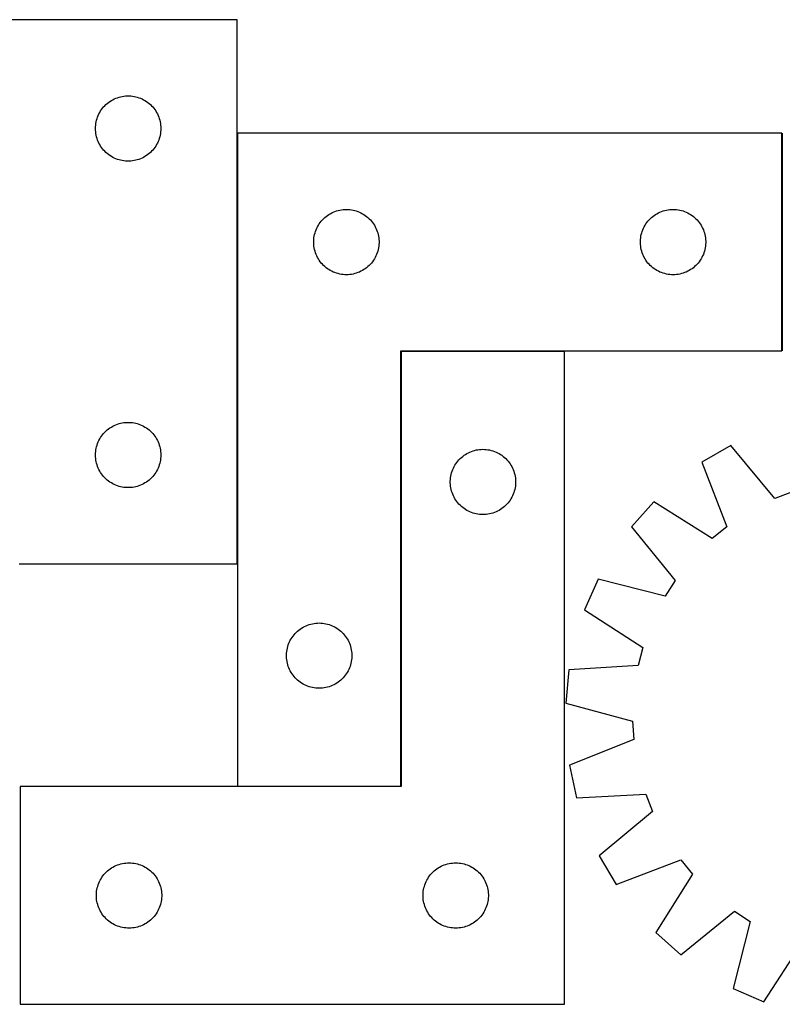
# Model space of a CAD drawing. Header units: millimetres. Extents: x 7 to 1493, y 7 to 467.
# Tile 2 of 5: x 343 to 693, y 14 to 467. Entities that reach past the tile are written whole.
import ezdxf

# ---------------------------------------------------------------- set-up
doc = ezdxf.new("R2010")
doc.units = ezdxf.units.MM
doc.layers.add('COMMON', color=5, linetype='CONTINUOUS', true_color=0x0000ff)
doc.layers.add('CUT', color=7, linetype='CONTINUOUS', true_color=0x000000)

msp = doc.modelspace()

# ---------------------------------------------------------------- linework, layer by layer
at = {"layer": 'COMMON'}
for p, q in [((442.862391, 216.564033), (442.862391, 414.386099)), ((693.062391, 414.386099), (693.062391, 314.386099)), ((518.062391, 314.186098), (518.062391, 114.386099)), ((593.162392, 314.286099), (518.162392, 314.286099)), ((517.962391, 114.286099), (442.962391, 114.286099))]:
    msp.add_line(p, q, dxfattribs=at)
at = {"layer": 'CUT'}
for p, q in [((442.76239, 466.564033), (142.76239, 466.564033)), ((442.76239, 216.564033), (442.76239, 466.564033)), ((385.040498, 429.423752), (385.712739, 429.804214)), ((385.712739, 429.804214), (386.403674, 430.149566)), ((386.403674, 430.149566), (387.111472, 430.458892)), ((387.111472, 430.458892), (387.834254, 430.731371)), ((387.834254, 430.731371), (388.570106, 430.966281)), ((388.570106, 430.966281), (389.317074, 431.162998)), ((389.317074, 431.162998), (390.073179, 431.321002)), ((390.073179, 431.321002), (390.836415, 431.439873)), ((390.836415, 431.439873), (391.604758, 431.519295)), ((391.604758, 431.519295), (392.376171, 431.55906)), ((392.376171, 431.55906), (393.148609, 431.55906)), ((393.148609, 431.55906), (393.920022, 431.519295)), ((393.920022, 431.519295), (394.688365, 431.439873)), ((394.688365, 431.439873), (395.451601, 431.321002)), ((395.451601, 431.321002), (396.207706, 431.162998)), ((396.207706, 431.162998), (396.954675, 430.966281)), ((396.954675, 430.966281), (397.690526, 430.731371)), ((397.690526, 430.731371), (398.413308, 430.458892)), ((398.413308, 430.458892), (399.121106, 430.149566)), ((399.121106, 430.149566), (399.812041, 429.804214)), ((399.812041, 429.804214), (400.484282, 429.423752)), ((380.105757, 424.614475), (380.536965, 425.255349)), ((380.536965, 425.255349), (381.000593, 425.873175)), ((381.000593, 425.873175), (381.495411, 426.466314)), ((381.495411, 426.466314), (382.020107, 427.033195)), ((382.020107, 427.033195), (382.57329, 427.572313)), ((382.57329, 427.572313), (383.153492, 428.082239)), ((383.153492, 428.082239), (383.759176, 428.561621)), ((383.759176, 428.561621), (384.388734, 429.009188)), ((384.388734, 429.009188), (385.040498, 429.423752)), ((400.484282, 429.423752), (401.136046, 429.009188)), ((401.136046, 429.009188), (401.765604, 428.561621)), ((401.765604, 428.561621), (402.371288, 428.082239)), ((402.371288, 428.082239), (402.95149, 427.572313)), ((402.95149, 427.572313), (403.504673, 427.033195)), ((403.504673, 427.033195), (404.029369, 426.466314)), ((404.029369, 426.466314), (404.524187, 425.873175)), ((404.524187, 425.873175), (404.987815, 425.255349)), ((404.987815, 425.255349), (405.419023, 424.614475)), ((378.256974, 420.384099), (378.472859, 421.125755)), ((378.472859, 421.125755), (378.726638, 421.855314)), ((378.726638, 421.855314), (379.017637, 422.570841)), ((379.017637, 422.570841), (379.345084, 423.270439)), ((379.345084, 423.270439), (379.708111, 423.952254)), ((379.708111, 423.952254), (380.105757, 424.614475)), ((405.419023, 424.614475), (405.816669, 423.952254)), ((405.816669, 423.952254), (406.179696, 423.270439)), ((406.179696, 423.270439), (406.507144, 422.570841)), ((406.507144, 422.570841), (406.798142, 421.855314)), ((406.798142, 421.855314), (407.051921, 421.125755)), ((407.051921, 421.125755), (407.267806, 420.384099)), ((377.76239, 416.564033), (377.782279, 417.336214)), ((377.782279, 415.791851), (377.76239, 416.564033)), ((377.782279, 417.336214), (377.841892, 418.106347)), ((377.841892, 418.106347), (377.941072, 418.872391)), ((377.941072, 418.872391), (378.079555, 419.632314)), ((378.079555, 419.632314), (378.256974, 420.384099)), ((407.267806, 420.384099), (407.445225, 419.632314)), ((407.445225, 419.632314), (407.583709, 418.872391)), ((407.583709, 418.872391), (407.682888, 418.106347)), ((407.682888, 418.106347), (407.742501, 417.336214)), ((407.742501, 417.336214), (407.76239, 416.564033)), ((407.76239, 416.564033), (407.742501, 415.791851)), ((377.841892, 415.021718), (377.782279, 415.791851)), ((377.941072, 414.255674), (377.841892, 415.021718)), ((378.079555, 413.495752), (377.941072, 414.255674)), ((378.256974, 412.743966), (378.079555, 413.495752)), ((378.472859, 412.00231), (378.256974, 412.743966)), ((378.726638, 411.272751), (378.472859, 412.00231)), ((407.051921, 412.00231), (406.798142, 411.272751)), ((407.267806, 412.743966), (407.051921, 412.00231)), ((407.445225, 413.495752), (407.267806, 412.743966)), ((407.583709, 414.255674), (407.445225, 413.495752)), ((407.682888, 415.021718), (407.583709, 414.255674)), ((407.742501, 415.791851), (407.682888, 415.021718)), ((442.962391, 414.386099), (442.962391, 114.386099)), ((692.962391, 414.386099), (442.962391, 414.386099)), ((692.962391, 314.386099), (692.962391, 414.386099)), ((379.017637, 410.557224), (378.726638, 411.272751)), ((379.345084, 409.857626), (379.017637, 410.557224)), ((379.708111, 409.175811), (379.345084, 409.857626)), ((380.105757, 408.51359), (379.708111, 409.175811)), ((380.536965, 407.872716), (380.105757, 408.51359)), ((381.000593, 407.25489), (380.536965, 407.872716)), ((381.495411, 406.661751), (381.000593, 407.25489)), ((404.524187, 407.25489), (404.029369, 406.661751)), ((404.987815, 407.872716), (404.524187, 407.25489)), ((405.419023, 408.51359), (404.987815, 407.872716)), ((405.816669, 409.175811), (405.419023, 408.51359)), ((406.179696, 409.857626), (405.816669, 409.175811)), ((406.507144, 410.557224), (406.179696, 409.857626)), ((406.798142, 411.272751), (406.507144, 410.557224)), ((382.020107, 406.09487), (381.495411, 406.661751)), ((382.57329, 405.555752), (382.020107, 406.09487)), ((383.153492, 405.045826), (382.57329, 405.555752)), ((383.759176, 404.566444), (383.153492, 405.045826)), ((384.388734, 404.118877), (383.759176, 404.566444)), ((385.040498, 403.704313), (384.388734, 404.118877)), ((385.712739, 403.323851), (385.040498, 403.704313)), ((386.403674, 402.978499), (385.712739, 403.323851)), ((387.111472, 402.669173), (386.403674, 402.978499)), ((387.834254, 402.396694), (387.111472, 402.669173)), ((398.413308, 402.669173), (397.690526, 402.396694)), ((399.121106, 402.978499), (398.413308, 402.669173)), ((399.812041, 403.323851), (399.121106, 402.978499)), ((400.484282, 403.704313), (399.812041, 403.323851)), ((401.136046, 404.118877), (400.484282, 403.704313)), ((401.765604, 404.566444), (401.136046, 404.118877)), ((402.371288, 405.045826), (401.765604, 404.566444)), ((402.95149, 405.555752), (402.371288, 405.045826)), ((403.504673, 406.09487), (402.95149, 405.555752)), ((404.029369, 406.661751), (403.504673, 406.09487)), ((388.570106, 402.161784), (387.834254, 402.396694)), ((389.317074, 401.965067), (388.570106, 402.161784)), ((390.073179, 401.807063), (389.317074, 401.965067)), ((390.836415, 401.688192), (390.073179, 401.807063)), ((391.604758, 401.60877), (390.836415, 401.688192)), ((392.376171, 401.569005), (391.604758, 401.60877)), ((393.148609, 401.569005), (392.376171, 401.569005)), ((393.920022, 401.60877), (393.148609, 401.569005)), ((394.688365, 401.688192), (393.920022, 401.60877)), ((395.451601, 401.807063), (394.688365, 401.688192)), ((396.207706, 401.965067), (395.451601, 401.807063)), ((396.954675, 402.161784), (396.207706, 401.965067)), ((397.690526, 402.396694), (396.954675, 402.161784)), ((482.493229, 375.128382), (483.060109, 375.653078)), ((483.060109, 375.653078), (483.653249, 376.147896)), ((483.653249, 376.147896), (484.271075, 376.611524)), ((484.271075, 376.611524), (484.911948, 377.042733)), ((484.911948, 377.042733), (485.57417, 377.440378)), ((485.57417, 377.440378), (486.255984, 377.803405)), ((486.255984, 377.803405), (486.955582, 378.130853)), ((486.955582, 378.130853), (487.67111, 378.421851)), ((487.67111, 378.421851), (488.400669, 378.67563)), ((488.400669, 378.67563), (489.142324, 378.891515)), ((489.142324, 378.891515), (489.89411, 379.068934)), ((489.89411, 379.068934), (490.654032, 379.207418)), ((490.654032, 379.207418), (491.420076, 379.306597)), ((491.420076, 379.306597), (492.19021, 379.366211)), ((492.19021, 379.366211), (492.962391, 379.386099)), ((492.962391, 379.386099), (493.734572, 379.366211)), ((493.734572, 379.366211), (494.504706, 379.306597)), ((494.504706, 379.306597), (495.27075, 379.207418)), ((495.27075, 379.207418), (496.030672, 379.068934)), ((496.030672, 379.068934), (496.782458, 378.891515)), ((496.782458, 378.891515), (497.524114, 378.67563)), ((497.524114, 378.67563), (498.253672, 378.421851)), ((498.253672, 378.421851), (498.9692, 378.130853)), ((498.9692, 378.130853), (499.668798, 377.803405)), ((499.668798, 377.803405), (500.350612, 377.440378)), ((500.350612, 377.440378), (501.012834, 377.042733)), ((501.012834, 377.042733), (501.653708, 376.611524)), ((501.653708, 376.611524), (502.271533, 376.147896)), ((502.271533, 376.147896), (502.864673, 375.653078)), ((502.864673, 375.653078), (503.431553, 375.128382)), ((632.493229, 375.128382), (633.060109, 375.653078)), ((633.060109, 375.653078), (633.653249, 376.147896)), ((633.653249, 376.147896), (634.271075, 376.611524)), ((634.271075, 376.611524), (634.911948, 377.042733)), ((634.911948, 377.042733), (635.57417, 377.440378)), ((635.57417, 377.440378), (636.255984, 377.803405)), ((636.255984, 377.803405), (636.955582, 378.130853)), ((636.955582, 378.130853), (637.67111, 378.421851)), ((637.67111, 378.421851), (638.400669, 378.67563)), ((638.400669, 378.67563), (639.142324, 378.891515)), ((639.142324, 378.891515), (639.89411, 379.068934)), ((639.89411, 379.068934), (640.654032, 379.207418)), ((640.654032, 379.207418), (641.420076, 379.306597)), ((641.420076, 379.306597), (642.19021, 379.366211)), ((642.19021, 379.366211), (642.962391, 379.386099)), ((642.962391, 379.386099), (643.734572, 379.366211)), ((643.734572, 379.366211), (644.504706, 379.306597)), ((644.504706, 379.306597), (645.27075, 379.207418)), ((645.27075, 379.207418), (646.030672, 379.068934)), ((646.030672, 379.068934), (646.782458, 378.891515)), ((646.782458, 378.891515), (647.524114, 378.67563)), ((647.524114, 378.67563), (648.253672, 378.421851)), ((648.253672, 378.421851), (648.9692, 378.130853)), ((648.9692, 378.130853), (649.668798, 377.803405)), ((649.668798, 377.803405), (650.350612, 377.440378)), ((650.350612, 377.440378), (651.012834, 377.042733)), ((651.012834, 377.042733), (651.653708, 376.611524)), ((651.653708, 376.611524), (652.271533, 376.147896)), ((652.271533, 376.147896), (652.864673, 375.653078)), ((652.864673, 375.653078), (653.431553, 375.128382)), ((479.376857, 370.744815), (479.722209, 371.43575)), ((479.722209, 371.43575), (480.102672, 372.107991)), ((480.102672, 372.107991), (480.517236, 372.759755)), ((480.517236, 372.759755), (480.964802, 373.389313)), ((480.964802, 373.389313), (481.444184, 373.994997)), ((481.444184, 373.994997), (481.954111, 374.575199)), ((481.954111, 374.575199), (482.493229, 375.128382)), ((503.431553, 375.128382), (503.970672, 374.575199)), ((503.970672, 374.575199), (504.480598, 373.994997)), ((504.480598, 373.994997), (504.95998, 373.389313)), ((504.95998, 373.389313), (505.407546, 372.759755)), ((505.407546, 372.759755), (505.82211, 372.107991)), ((505.82211, 372.107991), (506.202573, 371.43575)), ((506.202573, 371.43575), (506.547925, 370.744815)), ((629.376857, 370.744815), (629.722209, 371.43575)), ((629.722209, 371.43575), (630.102672, 372.107991)), ((630.102672, 372.107991), (630.517236, 372.759755)), ((630.517236, 372.759755), (630.964802, 373.389313)), ((630.964802, 373.389313), (631.444184, 373.994997)), ((631.444184, 373.994997), (631.954111, 374.575199)), ((631.954111, 374.575199), (632.493229, 375.128382)), ((653.431553, 375.128382), (653.970672, 374.575199)), ((653.970672, 374.575199), (654.480598, 373.994997)), ((654.480598, 373.994997), (654.95998, 373.389313)), ((654.95998, 373.389313), (655.407546, 372.759755)), ((655.407546, 372.759755), (655.82211, 372.107991)), ((655.82211, 372.107991), (656.202573, 371.43575)), ((656.202573, 371.43575), (656.547925, 370.744815)), ((478.086551, 366.312075), (478.205422, 367.075311)), ((478.205422, 367.075311), (478.363425, 367.831415)), ((478.363425, 367.831415), (478.560143, 368.578384)), ((478.560143, 368.578384), (478.795053, 369.314235)), ((478.795053, 369.314235), (479.067532, 370.037018)), ((479.067532, 370.037018), (479.376857, 370.744815)), ((506.547925, 370.744815), (506.857251, 370.037018)), ((506.857251, 370.037018), (507.12973, 369.314235)), ((507.12973, 369.314235), (507.364639, 368.578384)), ((507.364639, 368.578384), (507.561357, 367.831415)), ((507.561357, 367.831415), (507.71936, 367.075311)), ((507.71936, 367.075311), (507.838231, 366.312075)), ((628.086551, 366.312075), (628.205422, 367.075311)), ((628.205422, 367.075311), (628.363425, 367.831415)), ((628.363425, 367.831415), (628.560143, 368.578384)), ((628.560143, 368.578384), (628.795053, 369.314235)), ((628.795053, 369.314235), (629.067532, 370.037018)), ((629.067532, 370.037018), (629.376857, 370.744815)), ((656.547925, 370.744815), (656.857251, 370.037018)), ((656.857251, 370.037018), (657.12973, 369.314235)), ((657.12973, 369.314235), (657.364639, 368.578384)), ((657.364639, 368.578384), (657.561357, 367.831415)), ((657.561357, 367.831415), (657.71936, 367.075311)), ((657.71936, 367.075311), (657.838231, 366.312075)), ((477.967364, 364.772318), (478.007128, 365.543731)), ((477.967364, 363.99988), (477.967364, 364.772318)), ((478.007128, 363.228467), (477.967364, 363.99988)), ((478.007128, 365.543731), (478.086551, 366.312075)), ((478.086551, 362.460124), (478.007128, 363.228467)), ((478.205422, 361.696888), (478.086551, 362.460124)), ((507.838231, 362.460124), (507.71936, 361.696888)), ((507.838231, 366.312075), (507.917654, 365.543731)), ((507.917654, 363.228467), (507.838231, 362.460124)), ((507.917654, 365.543731), (507.957418, 364.772318)), ((507.957418, 363.99988), (507.917654, 363.228467)), ((507.957418, 364.772318), (507.957418, 363.99988)), ((627.967364, 364.772318), (628.007128, 365.543731)), ((627.967364, 363.99988), (627.967364, 364.772318)), ((628.007128, 363.228467), (627.967364, 363.99988)), ((628.007128, 365.543731), (628.086551, 366.312075)), ((628.086551, 362.460124), (628.007128, 363.228467)), ((628.205422, 361.696888), (628.086551, 362.460124)), ((657.838231, 362.460124), (657.71936, 361.696888)), ((657.838231, 366.312075), (657.917654, 365.543731)), ((657.917654, 363.228467), (657.838231, 362.460124)), ((657.917654, 365.543731), (657.957418, 364.772318)), ((657.957418, 363.99988), (657.917654, 363.228467)), ((657.957418, 364.772318), (657.957418, 363.99988)), ((478.363425, 360.940783), (478.205422, 361.696888)), ((478.560143, 360.193815), (478.363425, 360.940783)), ((478.795053, 359.457963), (478.560143, 360.193815)), ((479.067532, 358.735181), (478.795053, 359.457963)), ((479.376857, 358.027383), (479.067532, 358.735181)), ((479.722209, 357.336448), (479.376857, 358.027383)), ((506.547925, 358.027383), (506.202573, 357.336448)), ((506.857251, 358.735181), (506.547925, 358.027383)), ((507.12973, 359.457963), (506.857251, 358.735181)), ((507.364639, 360.193815), (507.12973, 359.457963)), ((507.561357, 360.940783), (507.364639, 360.193815)), ((507.71936, 361.696888), (507.561357, 360.940783)), ((628.363425, 360.940783), (628.205422, 361.696888)), ((628.560143, 360.193815), (628.363425, 360.940783)), ((628.795053, 359.457963), (628.560143, 360.193815)), ((629.067532, 358.735181), (628.795053, 359.457963)), ((629.376857, 358.027383), (629.067532, 358.735181)), ((629.722209, 357.336448), (629.376857, 358.027383)), ((656.547925, 358.027383), (656.202573, 357.336448)), ((656.857251, 358.735181), (656.547925, 358.027383)), ((657.12973, 359.457963), (656.857251, 358.735181)), ((657.364639, 360.193815), (657.12973, 359.457963)), ((657.561357, 360.940783), (657.364639, 360.193815)), ((657.71936, 361.696888), (657.561357, 360.940783)), ((480.102672, 356.664207), (479.722209, 357.336448)), ((480.517236, 356.012443), (480.102672, 356.664207)), ((480.964802, 355.382885), (480.517236, 356.012443)), ((481.444184, 354.777201), (480.964802, 355.382885)), ((481.954111, 354.196999), (481.444184, 354.777201)), ((482.493229, 353.643816), (481.954111, 354.196999)), ((483.060109, 353.11912), (482.493229, 353.643816)), ((483.653249, 352.624302), (483.060109, 353.11912)), ((502.864673, 353.11912), (502.271533, 352.624302)), ((503.431553, 353.643816), (502.864673, 353.11912)), ((503.970672, 354.196999), (503.431553, 353.643816)), ((504.480598, 354.777201), (503.970672, 354.196999)), ((504.95998, 355.382885), (504.480598, 354.777201)), ((505.407546, 356.012443), (504.95998, 355.382885)), ((505.82211, 356.664207), (505.407546, 356.012443)), ((506.202573, 357.336448), (505.82211, 356.664207)), ((630.102672, 356.664207), (629.722209, 357.336448)), ((630.517236, 356.012443), (630.102672, 356.664207)), ((630.964802, 355.382885), (630.517236, 356.012443)), ((631.444184, 354.777201), (630.964802, 355.382885)), ((631.954111, 354.196999), (631.444184, 354.777201)), ((632.493229, 353.643816), (631.954111, 354.196999)), ((633.060109, 353.11912), (632.493229, 353.643816)), ((633.653249, 352.624302), (633.060109, 353.11912)), ((652.864673, 353.11912), (652.271533, 352.624302)), ((653.431553, 353.643816), (652.864673, 353.11912)), ((653.970672, 354.196999), (653.431553, 353.643816)), ((654.480598, 354.777201), (653.970672, 354.196999)), ((654.95998, 355.382885), (654.480598, 354.777201)), ((655.407546, 356.012443), (654.95998, 355.382885)), ((655.82211, 356.664207), (655.407546, 356.012443)), ((656.202573, 357.336448), (655.82211, 356.664207)), ((484.271075, 352.160674), (483.653249, 352.624302)), ((484.911948, 351.729466), (484.271075, 352.160674)), ((485.57417, 351.331821), (484.911948, 351.729466)), ((486.255984, 350.968793), (485.57417, 351.331821)), ((486.955582, 350.641346), (486.255984, 350.968793)), ((487.67111, 350.350347), (486.955582, 350.641346)), ((488.400669, 350.096568), (487.67111, 350.350347)), ((489.142324, 349.880683), (488.400669, 350.096568)), ((489.89411, 349.703264), (489.142324, 349.880683)), ((490.654032, 349.564781), (489.89411, 349.703264)), ((491.420076, 349.465601), (490.654032, 349.564781)), ((492.19021, 349.405988), (491.420076, 349.465601)), ((492.962391, 349.386099), (492.19021, 349.405988)), ((493.734572, 349.405988), (492.962391, 349.386099)), ((494.504706, 349.465601), (493.734572, 349.405988)), ((495.27075, 349.564781), (494.504706, 349.465601)), ((496.030672, 349.703264), (495.27075, 349.564781)), ((496.782458, 349.880683), (496.030672, 349.703264)), ((497.524114, 350.096568), (496.782458, 349.880683)), ((498.253672, 350.350347), (497.524114, 350.096568)), ((498.9692, 350.641346), (498.253672, 350.350347)), ((499.668798, 350.968793), (498.9692, 350.641346)), ((500.350612, 351.331821), (499.668798, 350.968793)), ((501.012834, 351.729466), (500.350612, 351.331821)), ((501.653708, 352.160674), (501.012834, 351.729466)), ((502.271533, 352.624302), (501.653708, 352.160674)), ((634.271075, 352.160674), (633.653249, 352.624302)), ((634.911948, 351.729466), (634.271075, 352.160674)), ((635.57417, 351.331821), (634.911948, 351.729466)), ((636.255984, 350.968793), (635.57417, 351.331821)), ((636.955582, 350.641346), (636.255984, 350.968793)), ((637.67111, 350.350347), (636.955582, 350.641346)), ((638.400669, 350.096568), (637.67111, 350.350347)), ((639.142324, 349.880683), (638.400669, 350.096568)), ((639.89411, 349.703264), (639.142324, 349.880683)), ((640.654032, 349.564781), (639.89411, 349.703264)), ((641.420076, 349.465601), (640.654032, 349.564781)), ((642.19021, 349.405988), (641.420076, 349.465601)), ((642.962391, 349.386099), (642.19021, 349.405988)), ((643.734572, 349.405988), (642.962391, 349.386099)), ((644.504706, 349.465601), (643.734572, 349.405988)), ((645.27075, 349.564781), (644.504706, 349.465601)), ((646.030672, 349.703264), (645.27075, 349.564781)), ((646.782458, 349.880683), (646.030672, 349.703264)), ((647.524114, 350.096568), (646.782458, 349.880683)), ((648.253672, 350.350347), (647.524114, 350.096568)), ((648.9692, 350.641346), (648.253672, 350.350347)), ((649.668798, 350.968793), (648.9692, 350.641346)), ((650.350612, 351.331821), (649.668798, 350.968793)), ((651.012834, 351.729466), (650.350612, 351.331821)), ((651.653708, 352.160674), (651.012834, 351.729466)), ((652.271533, 352.624302), (651.653708, 352.160674)), ((517.962391, 114.386099), (517.962391, 314.386099)), ((517.962391, 314.386099), (692.962391, 314.386099)), ((593.162392, 314.186098), (518.162392, 314.186098)), ((518.162392, 314.186098), (518.162392, 114.186098)), ((593.162392, 14.186098), (593.162392, 314.186098)), ((387.111472, 280.458892), (387.834254, 280.731371)), ((387.834254, 280.731371), (388.570106, 280.966281)), ((388.570106, 280.966281), (389.317074, 281.162998)), ((389.317074, 281.162998), (390.073179, 281.321002)), ((390.073179, 281.321002), (390.836415, 281.439873)), ((390.836415, 281.439873), (391.604758, 281.519295)), ((391.604758, 281.519295), (392.376171, 281.55906)), ((392.376171, 281.55906), (393.148609, 281.55906)), ((393.148609, 281.55906), (393.920022, 281.519295)), ((393.920022, 281.519295), (394.688365, 281.439873)), ((394.688365, 281.439873), (395.451601, 281.321002)), ((395.451601, 281.321002), (396.207706, 281.162998)), ((396.207706, 281.162998), (396.954675, 280.966281)), ((396.954675, 280.966281), (397.690526, 280.731371)), ((397.690526, 280.731371), (398.413308, 280.458892)), ((381.000593, 275.873175), (381.495411, 276.466314)), ((381.495411, 276.466314), (382.020107, 277.033195)), ((382.020107, 277.033195), (382.57329, 277.572313)), ((382.57329, 277.572313), (383.153492, 278.082239)), ((383.153492, 278.082239), (383.759176, 278.561621)), ((383.759176, 278.561621), (384.388734, 279.009188)), ((384.388734, 279.009188), (385.040498, 279.423752)), ((385.040498, 279.423752), (385.712739, 279.804214)), ((385.712739, 279.804214), (386.403674, 280.149566)), ((386.403674, 280.149566), (387.111472, 280.458892)), ((398.413308, 280.458892), (399.121106, 280.149566)), ((399.121106, 280.149566), (399.812041, 279.804214)), ((399.812041, 279.804214), (400.484282, 279.423752)), ((400.484282, 279.423752), (401.136046, 279.009188)), ((401.136046, 279.009188), (401.765604, 278.561621)), ((401.765604, 278.561621), (402.371288, 278.082239)), ((402.371288, 278.082239), (402.95149, 277.572313)), ((402.95149, 277.572313), (403.504673, 277.033195)), ((403.504673, 277.033195), (404.029369, 276.466314)), ((404.029369, 276.466314), (404.524187, 275.873175)), ((378.472859, 271.125755), (378.726638, 271.855314)), ((378.726638, 271.855314), (379.017637, 272.570841)), ((379.017637, 272.570841), (379.345084, 273.270439)), ((379.345084, 273.270439), (379.708111, 273.952254)), ((379.708111, 273.952254), (380.105757, 274.614475)), ((380.105757, 274.614475), (380.536965, 275.255349)), ((380.536965, 275.255349), (381.000593, 275.873175)), ((404.524187, 275.873175), (404.987815, 275.255349)), ((404.987815, 275.255349), (405.419023, 274.614475)), ((405.419023, 274.614475), (405.816669, 273.952254)), ((405.816669, 273.952254), (406.179696, 273.270439)), ((406.179696, 273.270439), (406.507144, 272.570841)), ((406.507144, 272.570841), (406.798142, 271.855314)), ((406.798142, 271.855314), (407.051921, 271.125755)), ((377.76239, 266.564033), (377.782279, 267.336214)), ((377.782279, 267.336214), (377.841892, 268.106347)), ((377.841892, 268.106347), (377.941072, 268.872391)), ((377.941072, 268.872391), (378.079555, 269.632314)), ((378.079555, 269.632314), (378.256974, 270.384099)), ((378.256974, 270.384099), (378.472859, 271.125755)), ((407.051921, 271.125755), (407.267806, 270.384099)), ((407.267806, 270.384099), (407.445225, 269.632314)), ((407.445225, 269.632314), (407.583709, 268.872391)), ((407.583709, 268.872391), (407.682888, 268.106347)), ((407.682888, 268.106347), (407.742501, 267.336214)), ((407.742501, 267.336214), (407.76239, 266.564033)), ((547.611949, 266.842732), (548.274171, 267.240377)), ((548.274171, 267.240377), (548.955985, 267.603404)), ((548.955985, 267.603404), (549.655583, 267.930852)), ((549.655583, 267.930852), (550.371111, 268.22185)), ((550.371111, 268.22185), (551.10067, 268.475629)), ((551.10067, 268.475629), (551.842325, 268.691514)), ((551.842325, 268.691514), (552.594111, 268.868933)), ((552.594111, 268.868933), (553.354033, 269.007417)), ((553.354033, 269.007417), (554.120077, 269.106596)), ((554.120077, 269.106596), (554.890211, 269.16621)), ((554.890211, 269.16621), (555.662392, 269.186098)), ((555.662392, 269.186098), (556.434573, 269.16621)), ((556.434573, 269.16621), (557.204707, 269.106596)), ((557.204707, 269.106596), (557.970751, 269.007417)), ((557.970751, 269.007417), (558.730673, 268.868933)), ((558.730673, 268.868933), (559.482459, 268.691514)), ((559.482459, 268.691514), (560.224115, 268.475629)), ((560.224115, 268.475629), (560.953673, 268.22185)), ((560.953673, 268.22185), (561.669201, 267.930852)), ((561.669201, 267.930852), (562.368799, 267.603404)), ((562.368799, 267.603404), (563.050613, 267.240377)), ((563.050613, 267.240377), (563.712835, 266.842732)), ((669.445808, 270.995792), (656.174932, 263.210268)), ((689.742114, 246.561498), (669.445808, 270.995792)), ((377.782279, 265.791851), (377.76239, 266.564033)), ((377.841892, 265.021718), (377.782279, 265.791851)), ((377.941072, 264.255674), (377.841892, 265.021718)), ((378.079555, 263.495752), (377.941072, 264.255674)), ((378.256974, 262.743966), (378.079555, 263.495752)), ((378.472859, 262.00231), (378.256974, 262.743966)), ((407.267806, 262.743966), (407.051921, 262.00231)), ((407.445225, 263.495752), (407.267806, 262.743966)), ((407.583709, 264.255674), (407.445225, 263.495752)), ((407.682888, 265.021718), (407.583709, 264.255674)), ((407.742501, 265.791851), (407.682888, 265.021718)), ((407.76239, 266.564033), (407.742501, 265.791851)), ((542.802673, 261.90799), (543.217237, 262.559754)), ((543.217237, 262.559754), (543.664803, 263.189312)), ((543.664803, 263.189312), (544.144185, 263.794996)), ((544.144185, 263.794996), (544.654112, 264.375198)), ((544.654112, 264.375198), (545.19323, 264.928381)), ((545.19323, 264.928381), (545.76011, 265.453077)), ((545.76011, 265.453077), (546.35325, 265.947895)), ((546.35325, 265.947895), (546.971076, 266.411523)), ((546.971076, 266.411523), (547.611949, 266.842732)), ((563.712835, 266.842732), (564.353709, 266.411523)), ((564.353709, 266.411523), (564.971534, 265.947895)), ((564.971534, 265.947895), (565.564674, 265.453077)), ((565.564674, 265.453077), (566.131554, 264.928381)), ((566.131554, 264.928381), (566.670673, 264.375198)), ((566.670673, 264.375198), (567.180599, 263.794996)), ((567.180599, 263.794996), (567.659981, 263.189312)), ((567.659981, 263.189312), (568.107547, 262.559754)), ((568.107547, 262.559754), (568.522111, 261.90799)), ((656.174932, 263.210268), (667.600914, 233.572088)), ((378.726638, 261.272751), (378.472859, 262.00231)), ((379.017637, 260.557224), (378.726638, 261.272751)), ((379.345084, 259.857626), (379.017637, 260.557224)), ((379.708111, 259.175811), (379.345084, 259.857626)), ((380.105757, 258.51359), (379.708111, 259.175811)), ((380.536965, 257.872716), (380.105757, 258.51359)), ((381.000593, 257.25489), (380.536965, 257.872716)), ((404.987815, 257.872716), (404.524187, 257.25489)), ((405.419023, 258.51359), (404.987815, 257.872716)), ((405.816669, 259.175811), (405.419023, 258.51359)), ((406.179696, 259.857626), (405.816669, 259.175811)), ((406.507144, 260.557224), (406.179696, 259.857626)), ((406.798142, 261.272751), (406.507144, 260.557224)), ((407.051921, 262.00231), (406.798142, 261.272751)), ((541.063426, 257.631414), (541.260144, 258.378383)), ((541.260144, 258.378383), (541.495054, 259.114234)), ((541.495054, 259.114234), (541.767533, 259.837017)), ((541.767533, 259.837017), (542.076858, 260.544814)), ((542.076858, 260.544814), (542.42221, 261.235749)), ((542.42221, 261.235749), (542.802673, 261.90799)), ((568.522111, 261.90799), (568.902574, 261.235749)), ((568.902574, 261.235749), (569.247926, 260.544814)), ((569.247926, 260.544814), (569.557252, 259.837017)), ((569.557252, 259.837017), (569.829731, 259.114234)), ((569.829731, 259.114234), (570.06464, 258.378383)), ((570.06464, 258.378383), (570.261358, 257.631414)), ((381.495411, 256.661751), (381.000593, 257.25489)), ((382.020107, 256.09487), (381.495411, 256.661751)), ((382.57329, 255.555752), (382.020107, 256.09487)), ((383.153492, 255.045826), (382.57329, 255.555752)), ((383.759176, 254.566444), (383.153492, 255.045826)), ((384.388734, 254.118877), (383.759176, 254.566444)), ((385.040498, 253.704313), (384.388734, 254.118877)), ((385.712739, 253.323851), (385.040498, 253.704313)), ((400.484282, 253.704313), (399.812041, 253.323851)), ((401.136046, 254.118877), (400.484282, 253.704313)), ((401.765604, 254.566444), (401.136046, 254.118877)), ((402.371288, 255.045826), (401.765604, 254.566444)), ((402.95149, 255.555752), (402.371288, 255.045826)), ((403.504673, 256.09487), (402.95149, 255.555752)), ((404.029369, 256.661751), (403.504673, 256.09487)), ((404.524187, 257.25489), (404.029369, 256.661751)), ((540.667365, 254.572317), (540.707129, 255.34373)), ((540.667365, 253.799879), (540.667365, 254.572317)), ((540.707129, 253.028466), (540.667365, 253.799879)), ((540.707129, 255.34373), (540.786552, 256.112074)), ((540.786552, 256.112074), (540.905423, 256.87531)), ((540.905423, 256.87531), (541.063426, 257.631414)), ((570.261358, 257.631414), (570.419361, 256.87531)), ((570.419361, 256.87531), (570.538232, 256.112074)), ((570.538232, 256.112074), (570.617655, 255.34373)), ((570.617655, 255.34373), (570.657419, 254.572317)), ((570.657419, 253.799879), (570.617655, 253.028466)), ((570.657419, 254.572317), (570.657419, 253.799879)), ((386.403674, 252.978499), (385.712739, 253.323851)), ((387.111472, 252.669173), (386.403674, 252.978499)), ((387.834254, 252.396694), (387.111472, 252.669173)), ((388.570106, 252.161784), (387.834254, 252.396694)), ((389.317074, 251.965067), (388.570106, 252.161784)), ((390.073179, 251.807063), (389.317074, 251.965067)), ((390.836415, 251.688192), (390.073179, 251.807063)), ((391.604758, 251.60877), (390.836415, 251.688192)), ((392.376171, 251.569005), (391.604758, 251.60877)), ((393.148609, 251.569005), (392.376171, 251.569005)), ((393.920022, 251.60877), (393.148609, 251.569005)), ((394.688365, 251.688192), (393.920022, 251.60877)), ((395.451601, 251.807063), (394.688365, 251.688192)), ((396.207706, 251.965067), (395.451601, 251.807063)), ((396.954675, 252.161784), (396.207706, 251.965067)), ((397.690526, 252.396694), (396.954675, 252.161784)), ((398.413308, 252.669173), (397.690526, 252.396694)), ((399.121106, 252.978499), (398.413308, 252.669173)), ((399.812041, 253.323851), (399.121106, 252.978499)), ((540.786552, 252.260123), (540.707129, 253.028466)), ((540.905423, 251.496887), (540.786552, 252.260123)), ((541.063426, 250.740782), (540.905423, 251.496887)), ((541.260144, 249.993814), (541.063426, 250.740782)), ((541.495054, 249.257962), (541.260144, 249.993814)), ((541.767533, 248.53518), (541.495054, 249.257962)), ((569.829731, 249.257962), (569.557252, 248.53518)), ((570.06464, 249.993814), (569.829731, 249.257962)), ((570.261358, 250.740782), (570.06464, 249.993814)), ((570.419361, 251.496887), (570.261358, 250.740782)), ((570.538232, 252.260123), (570.419361, 251.496887)), ((570.617655, 253.028466), (570.538232, 252.260123)), ((697.725386, 249.689874), (689.742114, 246.561498)), ((542.076858, 247.827382), (541.767533, 248.53518)), ((542.42221, 247.136447), (542.076858, 247.827382)), ((542.802673, 246.464206), (542.42221, 247.136447)), ((543.217237, 245.812442), (542.802673, 246.464206)), ((543.664803, 245.182884), (543.217237, 245.812442)), ((544.144185, 244.5772), (543.664803, 245.182884)), ((544.654112, 243.996998), (544.144185, 244.5772)), ((567.180599, 244.5772), (566.670673, 243.996998)), ((567.659981, 245.182884), (567.180599, 244.5772)), ((568.107547, 245.812442), (567.659981, 245.182884)), ((568.522111, 246.464206), (568.107547, 245.812442)), ((568.902574, 247.136447), (568.522111, 246.464206)), ((569.247926, 247.827382), (568.902574, 247.136447)), ((569.557252, 248.53518), (569.247926, 247.827382)), ((634.121546, 245.09635), (623.906052, 233.59095)), ((660.975092, 228.129859), (634.121546, 245.09635)), ((545.19323, 243.443815), (544.654112, 243.996998)), ((545.76011, 242.919119), (545.19323, 243.443815)), ((546.35325, 242.424301), (545.76011, 242.919119)), ((546.971076, 241.960673), (546.35325, 242.424301)), ((547.611949, 241.529465), (546.971076, 241.960673)), ((548.274171, 241.13182), (547.611949, 241.529465)), ((548.955985, 240.768792), (548.274171, 241.13182)), ((549.655583, 240.441345), (548.955985, 240.768792)), ((550.371111, 240.150346), (549.655583, 240.441345)), ((551.10067, 239.896567), (550.371111, 240.150346)), ((551.842325, 239.680682), (551.10067, 239.896567)), ((560.224115, 239.896567), (559.482459, 239.680682)), ((560.953673, 240.150346), (560.224115, 239.896567)), ((561.669201, 240.441345), (560.953673, 240.150346)), ((562.368799, 240.768792), (561.669201, 240.441345)), ((563.050613, 241.13182), (562.368799, 240.768792)), ((563.712835, 241.529465), (563.050613, 241.13182)), ((564.353709, 241.960673), (563.712835, 241.529465)), ((564.971534, 242.424301), (564.353709, 241.960673)), ((565.564674, 242.919119), (564.971534, 242.424301)), ((566.131554, 243.443815), (565.564674, 242.919119)), ((566.670673, 243.996998), (566.131554, 243.443815)), ((552.594111, 239.503263), (551.842325, 239.680682)), ((553.354033, 239.36478), (552.594111, 239.503263)), ((554.120077, 239.2656), (553.354033, 239.36478)), ((554.890211, 239.205987), (554.120077, 239.2656)), ((555.662392, 239.186098), (554.890211, 239.205987)), ((556.434573, 239.205987), (555.662392, 239.186098)), ((557.204707, 239.2656), (556.434573, 239.205987)), ((557.970751, 239.36478), (557.204707, 239.2656)), ((558.730673, 239.503263), (557.970751, 239.36478)), ((559.482459, 239.680682), (558.730673, 239.503263)), ((623.906052, 233.59095), (643.931508, 208.934189)), ((667.600914, 233.572088), (660.975092, 228.129859)), ((342.76239, 216.564033), (442.76239, 216.564033)), ((608.529545, 209.54872), (602.369397, 195.449673)), ((639.311719, 201.71083), (608.529545, 209.54872)), ((643.931508, 208.934189), (639.311719, 201.71083)), ((602.369397, 195.449673), (629.034095, 178.187906)), ((469.993229, 185.128382), (470.560109, 185.653078)), ((470.560109, 185.653078), (471.153249, 186.147896)), ((471.153249, 186.147896), (471.771075, 186.611524)), ((471.771075, 186.611524), (472.411948, 187.042733)), ((472.411948, 187.042733), (473.07417, 187.440378)), ((473.07417, 187.440378), (473.755984, 187.803405)), ((473.755984, 187.803405), (474.455582, 188.130853)), ((474.455582, 188.130853), (475.17111, 188.421851)), ((475.17111, 188.421851), (475.900669, 188.67563)), ((475.900669, 188.67563), (476.642324, 188.891515)), ((476.642324, 188.891515), (477.39411, 189.068934)), ((477.39411, 189.068934), (478.154032, 189.207418)), ((478.154032, 189.207418), (478.920076, 189.306597)), ((478.920076, 189.306597), (479.69021, 189.366211)), ((479.69021, 189.366211), (480.462391, 189.386099)), ((480.462391, 189.386099), (481.234572, 189.366211)), ((481.234572, 189.366211), (482.004706, 189.306597)), ((482.004706, 189.306597), (482.77075, 189.207418)), ((482.77075, 189.207418), (483.530672, 189.068934)), ((483.530672, 189.068934), (484.282458, 188.891515)), ((484.282458, 188.891515), (485.024114, 188.67563)), ((485.024114, 188.67563), (485.753672, 188.421851)), ((485.753672, 188.421851), (486.4692, 188.130853)), ((486.4692, 188.130853), (487.168798, 187.803405)), ((487.168798, 187.803405), (487.850612, 187.440378)), ((487.850612, 187.440378), (488.512834, 187.042733)), ((488.512834, 187.042733), (489.153708, 186.611524)), ((489.153708, 186.611524), (489.771533, 186.147896)), ((489.771533, 186.147896), (490.364673, 185.653078)), ((490.364673, 185.653078), (490.931553, 185.128382)), ((466.876857, 180.744815), (467.222209, 181.43575)), ((467.222209, 181.43575), (467.602672, 182.107991)), ((467.602672, 182.107991), (468.017236, 182.759755)), ((468.017236, 182.759755), (468.464802, 183.389313)), ((468.464802, 183.389313), (468.944184, 183.994997)), ((468.944184, 183.994997), (469.454111, 184.575199)), ((469.454111, 184.575199), (469.993229, 185.128382)), ((490.931553, 185.128382), (491.470672, 184.575199)), ((491.470672, 184.575199), (491.980598, 183.994997)), ((491.980598, 183.994997), (492.45998, 183.389313)), ((492.45998, 183.389313), (492.907546, 182.759755)), ((492.907546, 182.759755), (493.32211, 182.107991)), ((493.32211, 182.107991), (493.702573, 181.43575)), ((493.702573, 181.43575), (494.047925, 180.744815)), ((465.586551, 176.312075), (465.705422, 177.075311)), ((465.705422, 177.075311), (465.863425, 177.831415)), ((465.863425, 177.831415), (466.060143, 178.578384)), ((466.060143, 178.578384), (466.295053, 179.314235)), ((466.295053, 179.314235), (466.567532, 180.037018)), ((466.567532, 180.037018), (466.876857, 180.744815)), ((494.047925, 180.744815), (494.357251, 180.037018)), ((494.357251, 180.037018), (494.62973, 179.314235)), ((494.62973, 179.314235), (494.864639, 178.578384)), ((494.864639, 178.578384), (495.061357, 177.831415)), ((495.061357, 177.831415), (495.21936, 177.075311)), ((495.21936, 177.075311), (495.338231, 176.312075)), ((629.034095, 178.187906), (626.872555, 169.890489)), ((465.467364, 174.772318), (465.507128, 175.543731)), ((465.467364, 173.99988), (465.467364, 174.772318)), ((465.507128, 173.228467), (465.467364, 173.99988)), ((465.507128, 175.543731), (465.586551, 176.312075)), ((465.586551, 172.460124), (465.507128, 173.228467)), ((465.705422, 171.696888), (465.586551, 172.460124)), ((495.338231, 172.460124), (495.21936, 171.696888)), ((495.338231, 176.312075), (495.417654, 175.543731)), ((495.417654, 173.228467), (495.338231, 172.460124)), ((495.417654, 175.543731), (495.457418, 174.772318)), ((495.457418, 173.99988), (495.417654, 173.228467)), ((495.457418, 174.772318), (495.457418, 173.99988)), ((465.863425, 170.940783), (465.705422, 171.696888)), ((466.060143, 170.193815), (465.863425, 170.940783)), ((466.295053, 169.457963), (466.060143, 170.193815)), ((466.567532, 168.735181), (466.295053, 169.457963)), ((466.876857, 168.027383), (466.567532, 168.735181)), ((467.222209, 167.336448), (466.876857, 168.027383)), ((494.047925, 168.027383), (493.702573, 167.336448)), ((494.357251, 168.735181), (494.047925, 168.027383)), ((494.62973, 169.457963), (494.357251, 168.735181)), ((494.864639, 170.193815), (494.62973, 169.457963)), ((495.061357, 170.940783), (494.864639, 170.193815)), ((495.21936, 171.696888), (495.061357, 170.940783)), ((595.174927, 167.832551), (593.673123, 152.51997)), ((626.872555, 169.890489), (595.174927, 167.832551)), ((467.602672, 166.664207), (467.222209, 167.336448)), ((468.017236, 166.012443), (467.602672, 166.664207)), ((468.464802, 165.382885), (468.017236, 166.012443)), ((468.944184, 164.777201), (468.464802, 165.382885)), ((469.454111, 164.196999), (468.944184, 164.777201)), ((469.993229, 163.643816), (469.454111, 164.196999)), ((470.560109, 163.11912), (469.993229, 163.643816)), ((471.153249, 162.624302), (470.560109, 163.11912)), ((490.364673, 163.11912), (489.771533, 162.624302)), ((490.931553, 163.643816), (490.364673, 163.11912)), ((491.470672, 164.196999), (490.931553, 163.643816)), ((491.980598, 164.777201), (491.470672, 164.196999)), ((492.45998, 165.382885), (491.980598, 164.777201)), ((492.907546, 166.012443), (492.45998, 165.382885)), ((493.32211, 166.664207), (492.907546, 166.012443)), ((493.702573, 167.336448), (493.32211, 166.664207)), ((471.771075, 162.160674), (471.153249, 162.624302)), ((472.411948, 161.729466), (471.771075, 162.160674)), ((473.07417, 161.331821), (472.411948, 161.729466)), ((473.755984, 160.968793), (473.07417, 161.331821)), ((474.455582, 160.641346), (473.755984, 160.968793)), ((475.17111, 160.350347), (474.455582, 160.641346)), ((475.900669, 160.096568), (475.17111, 160.350347)), ((476.642324, 159.880683), (475.900669, 160.096568)), ((477.39411, 159.703264), (476.642324, 159.880683)), ((478.154032, 159.564781), (477.39411, 159.703264)), ((478.920076, 159.465601), (478.154032, 159.564781)), ((479.69021, 159.405988), (478.920076, 159.465601)), ((480.462391, 159.386099), (479.69021, 159.405988)), ((481.234572, 159.405988), (480.462391, 159.386099)), ((482.004706, 159.465601), (481.234572, 159.405988)), ((482.77075, 159.564781), (482.004706, 159.465601)), ((483.530672, 159.703264), (482.77075, 159.564781)), ((484.282458, 159.880683), (483.530672, 159.703264)), ((485.024114, 160.096568), (484.282458, 159.880683)), ((485.753672, 160.350347), (485.024114, 160.096568)), ((486.4692, 160.641346), (485.753672, 160.350347)), ((487.168798, 160.968793), (486.4692, 160.641346)), ((487.850612, 161.331821), (487.168798, 160.968793)), ((488.512834, 161.729466), (487.850612, 161.331821)), ((489.153708, 162.160674), (488.512834, 161.729466)), ((489.771533, 162.624302), (489.153708, 162.160674)), ((593.673123, 152.51997), (624.366937, 144.342899)), ((624.366937, 144.342899), (624.875233, 135.783634)), ((624.875233, 135.783634), (595.364935, 124.031313)), ((595.364935, 124.031313), (598.668483, 109.0041)), ((518.162392, 114.186098), (343.162392, 114.186098)), ((343.162392, 114.186098), (343.162392, 14.186098)), ((442.962391, 114.386099), (517.962391, 114.386099)), ((598.668483, 109.0041), (630.386889, 110.712153)), ((630.386889, 110.712153), (633.515265, 102.728881)), ((633.515265, 102.728881), (609.080971, 82.432576)), ((609.080971, 82.432576), (616.866495, 69.1617)), ((385.111949, 76.842732), (385.774171, 77.240377)), ((385.774171, 77.240377), (386.455985, 77.603404)), ((386.455985, 77.603404), (387.155583, 77.930852)), ((387.155583, 77.930852), (387.871111, 78.22185)), ((387.871111, 78.22185), (388.60067, 78.475629)), ((388.60067, 78.475629), (389.342325, 78.691514)), ((389.342325, 78.691514), (390.094111, 78.868933)), ((390.094111, 78.868933), (390.854033, 79.007417)), ((390.854033, 79.007417), (391.620077, 79.106596)), ((391.620077, 79.106596), (392.390211, 79.16621)), ((392.390211, 79.16621), (393.162392, 79.186098)), ((393.162392, 79.186098), (393.934573, 79.16621)), ((393.934573, 79.16621), (394.704707, 79.106596)), ((394.704707, 79.106596), (395.470751, 79.007417)), ((395.470751, 79.007417), (396.230673, 78.868933)), ((396.230673, 78.868933), (396.982459, 78.691514)), ((396.982459, 78.691514), (397.724115, 78.475629)), ((397.724115, 78.475629), (398.453673, 78.22185)), ((398.453673, 78.22185), (399.169201, 77.930852)), ((399.169201, 77.930852), (399.868799, 77.603404)), ((399.868799, 77.603404), (400.550613, 77.240377)), ((400.550613, 77.240377), (401.212835, 76.842732)), ((535.111949, 76.842732), (535.774171, 77.240377)), ((535.774171, 77.240377), (536.455985, 77.603404)), ((536.455985, 77.603404), (537.155583, 77.930852)), ((537.155583, 77.930852), (537.871111, 78.22185)), ((537.871111, 78.22185), (538.60067, 78.475629)), ((538.60067, 78.475629), (539.342325, 78.691514)), ((539.342325, 78.691514), (540.094111, 78.868933)), ((540.094111, 78.868933), (540.854033, 79.007417)), ((540.854033, 79.007417), (541.620077, 79.106596)), ((541.620077, 79.106596), (542.390211, 79.16621)), ((542.390211, 79.16621), (543.162392, 79.186098)), ((543.162392, 79.186098), (543.934573, 79.16621)), ((543.934573, 79.16621), (544.704707, 79.106596)), ((544.704707, 79.106596), (545.470751, 79.007417)), ((545.470751, 79.007417), (546.230673, 78.868933)), ((546.230673, 78.868933), (546.982459, 78.691514)), ((546.982459, 78.691514), (547.724115, 78.475629)), ((547.724115, 78.475629), (548.453673, 78.22185)), ((548.453673, 78.22185), (549.169201, 77.930852)), ((549.169201, 77.930852), (549.868799, 77.603404)), ((549.868799, 77.603404), (550.550613, 77.240377)), ((550.550613, 77.240377), (551.212835, 76.842732)), ((616.866495, 69.1617), (646.504675, 80.587681)), ((646.504675, 80.587681), (651.946904, 73.96186)), ((380.302673, 71.90799), (380.717237, 72.559754)), ((380.717237, 72.559754), (381.164803, 73.189312)), ((381.164803, 73.189312), (381.644185, 73.794996)), ((381.644185, 73.794996), (382.154112, 74.375198)), ((382.154112, 74.375198), (382.69323, 74.928381)), ((382.69323, 74.928381), (383.26011, 75.453077)), ((383.26011, 75.453077), (383.85325, 75.947895)), ((383.85325, 75.947895), (384.471076, 76.411523)), ((384.471076, 76.411523), (385.111949, 76.842732)), ((401.212835, 76.842732), (401.853709, 76.411523)), ((401.853709, 76.411523), (402.471534, 75.947895)), ((402.471534, 75.947895), (403.064674, 75.453077)), ((403.064674, 75.453077), (403.631554, 74.928381)), ((403.631554, 74.928381), (404.170673, 74.375198)), ((404.170673, 74.375198), (404.680599, 73.794996)), ((404.680599, 73.794996), (405.159981, 73.189312)), ((405.159981, 73.189312), (405.607547, 72.559754)), ((405.607547, 72.559754), (406.022111, 71.90799)), ((530.302673, 71.90799), (530.717237, 72.559754)), ((530.717237, 72.559754), (531.164803, 73.189312)), ((531.164803, 73.189312), (531.644185, 73.794996)), ((531.644185, 73.794996), (532.154112, 74.375198)), ((532.154112, 74.375198), (532.69323, 74.928381)), ((532.69323, 74.928381), (533.26011, 75.453077)), ((533.26011, 75.453077), (533.85325, 75.947895)), ((533.85325, 75.947895), (534.471076, 76.411523)), ((534.471076, 76.411523), (535.111949, 76.842732)), ((551.212835, 76.842732), (551.853709, 76.411523)), ((551.853709, 76.411523), (552.471534, 75.947895)), ((552.471534, 75.947895), (553.064674, 75.453077)), ((553.064674, 75.453077), (553.631554, 74.928381)), ((553.631554, 74.928381), (554.170673, 74.375198)), ((554.170673, 74.375198), (554.680599, 73.794996)), ((554.680599, 73.794996), (555.159981, 73.189312)), ((555.159981, 73.189312), (555.607547, 72.559754)), ((555.607547, 72.559754), (556.022111, 71.90799)), ((651.946904, 73.96186), (634.980413, 47.108314)), ((378.563426, 67.631414), (378.760144, 68.378383)), ((378.760144, 68.378383), (378.995054, 69.114234)), ((378.995054, 69.114234), (379.267533, 69.837017)), ((379.267533, 69.837017), (379.576858, 70.544814)), ((379.576858, 70.544814), (379.92221, 71.235749)), ((379.92221, 71.235749), (380.302673, 71.90799)), ((406.022111, 71.90799), (406.402574, 71.235749)), ((406.402574, 71.235749), (406.747926, 70.544814)), ((406.747926, 70.544814), (407.057252, 69.837017)), ((407.057252, 69.837017), (407.329731, 69.114234)), ((407.329731, 69.114234), (407.56464, 68.378383)), ((407.56464, 68.378383), (407.761358, 67.631414)), ((528.563426, 67.631414), (528.760144, 68.378383)), ((528.760144, 68.378383), (528.995054, 69.114234)), ((528.995054, 69.114234), (529.267533, 69.837017)), ((529.267533, 69.837017), (529.576858, 70.544814)), ((529.576858, 70.544814), (529.92221, 71.235749)), ((529.92221, 71.235749), (530.302673, 71.90799)), ((556.022111, 71.90799), (556.402574, 71.235749)), ((556.402574, 71.235749), (556.747926, 70.544814)), ((556.747926, 70.544814), (557.057252, 69.837017)), ((557.057252, 69.837017), (557.329731, 69.114234)), ((557.329731, 69.114234), (557.56464, 68.378383)), ((557.56464, 68.378383), (557.761358, 67.631414)), ((378.167365, 64.572317), (378.207129, 65.34373)), ((378.167365, 63.799879), (378.167365, 64.572317)), ((378.207129, 63.028466), (378.167365, 63.799879)), ((378.207129, 65.34373), (378.286552, 66.112074)), ((378.286552, 66.112074), (378.405423, 66.87531)), ((378.405423, 66.87531), (378.563426, 67.631414)), ((407.761358, 67.631414), (407.919361, 66.87531)), ((407.919361, 66.87531), (408.038232, 66.112074)), ((408.038232, 66.112074), (408.117655, 65.34373)), ((408.117655, 65.34373), (408.157419, 64.572317)), ((408.157419, 63.799879), (408.117655, 63.028466)), ((408.157419, 64.572317), (408.157419, 63.799879)), ((528.167365, 64.572317), (528.207129, 65.34373)), ((528.167365, 63.799879), (528.167365, 64.572317)), ((528.207129, 63.028466), (528.167365, 63.799879)), ((528.207129, 65.34373), (528.286552, 66.112074)), ((528.286552, 66.112074), (528.405423, 66.87531)), ((528.405423, 66.87531), (528.563426, 67.631414)), ((557.761358, 67.631414), (557.919361, 66.87531)), ((557.919361, 66.87531), (558.038232, 66.112074)), ((558.038232, 66.112074), (558.117655, 65.34373)), ((558.117655, 65.34373), (558.157419, 64.572317)), ((558.157419, 63.799879), (558.117655, 63.028466)), ((558.157419, 64.572317), (558.157419, 63.799879)), ((378.286552, 62.260123), (378.207129, 63.028466)), ((378.405423, 61.496887), (378.286552, 62.260123)), ((378.563426, 60.740782), (378.405423, 61.496887)), ((378.760144, 59.993814), (378.563426, 60.740782)), ((378.995054, 59.257962), (378.760144, 59.993814)), ((379.267533, 58.53518), (378.995054, 59.257962)), ((407.329731, 59.257962), (407.057252, 58.53518)), ((407.56464, 59.993814), (407.329731, 59.257962)), ((407.761358, 60.740782), (407.56464, 59.993814)), ((407.919361, 61.496887), (407.761358, 60.740782)), ((408.038232, 62.260123), (407.919361, 61.496887)), ((408.117655, 63.028466), (408.038232, 62.260123)), ((528.286552, 62.260123), (528.207129, 63.028466)), ((528.405423, 61.496887), (528.286552, 62.260123)), ((528.563426, 60.740782), (528.405423, 61.496887)), ((528.760144, 59.993814), (528.563426, 60.740782)), ((528.995054, 59.257962), (528.760144, 59.993814)), ((529.267533, 58.53518), (528.995054, 59.257962)), ((557.329731, 59.257962), (557.057252, 58.53518)), ((557.56464, 59.993814), (557.329731, 59.257962)), ((557.761358, 60.740782), (557.56464, 59.993814)), ((557.919361, 61.496887), (557.761358, 60.740782)), ((558.038232, 62.260123), (557.919361, 61.496887)), ((558.117655, 63.028466), (558.038232, 62.260123)), ((379.576858, 57.827382), (379.267533, 58.53518)), ((379.92221, 57.136447), (379.576858, 57.827382)), ((380.302673, 56.464206), (379.92221, 57.136447)), ((380.717237, 55.812442), (380.302673, 56.464206)), ((381.164803, 55.182884), (380.717237, 55.812442)), ((381.644185, 54.5772), (381.164803, 55.182884)), ((382.154112, 53.996998), (381.644185, 54.5772)), ((404.680599, 54.5772), (404.170673, 53.996998)), ((405.159981, 55.182884), (404.680599, 54.5772)), ((405.607547, 55.812442), (405.159981, 55.182884)), ((406.022111, 56.464206), (405.607547, 55.812442)), ((406.402574, 57.136447), (406.022111, 56.464206)), ((406.747926, 57.827382), (406.402574, 57.136447)), ((407.057252, 58.53518), (406.747926, 57.827382)), ((529.576858, 57.827382), (529.267533, 58.53518)), ((529.92221, 57.136447), (529.576858, 57.827382)), ((530.302673, 56.464206), (529.92221, 57.136447)), ((530.717237, 55.812442), (530.302673, 56.464206)), ((531.164803, 55.182884), (530.717237, 55.812442)), ((531.644185, 54.5772), (531.164803, 55.182884)), ((532.154112, 53.996998), (531.644185, 54.5772)), ((554.680599, 54.5772), (554.170673, 53.996998)), ((555.159981, 55.182884), (554.680599, 54.5772)), ((555.607547, 55.812442), (555.159981, 55.182884)), ((556.022111, 56.464206), (555.607547, 55.812442)), ((556.402574, 57.136447), (556.022111, 56.464206)), ((556.747926, 57.827382), (556.402574, 57.136447)), ((557.057252, 58.53518), (556.747926, 57.827382)), ((646.485813, 36.89282), (671.142574, 56.918276)), ((671.142574, 56.918276), (678.365933, 52.298486)), ((382.69323, 53.443815), (382.154112, 53.996998)), ((383.26011, 52.919119), (382.69323, 53.443815)), ((383.85325, 52.424301), (383.26011, 52.919119)), ((384.471076, 51.960673), (383.85325, 52.424301)), ((385.111949, 51.529465), (384.471076, 51.960673)), ((385.774171, 51.13182), (385.111949, 51.529465)), ((386.455985, 50.768792), (385.774171, 51.13182)), ((387.155583, 50.441345), (386.455985, 50.768792)), ((387.871111, 50.150346), (387.155583, 50.441345)), ((388.60067, 49.896567), (387.871111, 50.150346)), ((389.342325, 49.680682), (388.60067, 49.896567)), ((397.724115, 49.896567), (396.982459, 49.680682)), ((398.453673, 50.150346), (397.724115, 49.896567)), ((399.169201, 50.441345), (398.453673, 50.150346)), ((399.868799, 50.768792), (399.169201, 50.441345)), ((400.550613, 51.13182), (399.868799, 50.768792)), ((401.212835, 51.529465), (400.550613, 51.13182)), ((401.853709, 51.960673), (401.212835, 51.529465)), ((402.471534, 52.424301), (401.853709, 51.960673)), ((403.064674, 52.919119), (402.471534, 52.424301)), ((403.631554, 53.443815), (403.064674, 52.919119)), ((404.170673, 53.996998), (403.631554, 53.443815)), ((532.69323, 53.443815), (532.154112, 53.996998)), ((533.26011, 52.919119), (532.69323, 53.443815)), ((533.85325, 52.424301), (533.26011, 52.919119)), ((534.471076, 51.960673), (533.85325, 52.424301)), ((535.111949, 51.529465), (534.471076, 51.960673)), ((535.774171, 51.13182), (535.111949, 51.529465)), ((536.455985, 50.768792), (535.774171, 51.13182)), ((537.155583, 50.441345), (536.455985, 50.768792)), ((537.871111, 50.150346), (537.155583, 50.441345)), ((538.60067, 49.896567), (537.871111, 50.150346)), ((539.342325, 49.680682), (538.60067, 49.896567)), ((547.724115, 49.896567), (546.982459, 49.680682)), ((548.453673, 50.150346), (547.724115, 49.896567)), ((549.169201, 50.441345), (548.453673, 50.150346)), ((549.868799, 50.768792), (549.169201, 50.441345)), ((550.550613, 51.13182), (549.868799, 50.768792)), ((551.212835, 51.529465), (550.550613, 51.13182)), ((551.853709, 51.960673), (551.212835, 51.529465)), ((552.471534, 52.424301), (551.853709, 51.960673)), ((553.064674, 52.919119), (552.471534, 52.424301)), ((553.631554, 53.443815), (553.064674, 52.919119)), ((554.170673, 53.996998), (553.631554, 53.443815)), ((678.365933, 52.298486), (670.528043, 21.516312)), ((390.094111, 49.503263), (389.342325, 49.680682)), ((390.854033, 49.36478), (390.094111, 49.503263)), ((391.620077, 49.2656), (390.854033, 49.36478)), ((392.390211, 49.205987), (391.620077, 49.2656)), ((393.162392, 49.186098), (392.390211, 49.205987)), ((393.934573, 49.205987), (393.162392, 49.186098)), ((394.704707, 49.2656), (393.934573, 49.205987)), ((395.470751, 49.36478), (394.704707, 49.2656)), ((396.230673, 49.503263), (395.470751, 49.36478)), ((396.982459, 49.680682), (396.230673, 49.503263)), ((540.094111, 49.503263), (539.342325, 49.680682)), ((540.854033, 49.36478), (540.094111, 49.503263)), ((541.620077, 49.2656), (540.854033, 49.36478)), ((542.390211, 49.205987), (541.620077, 49.2656)), ((543.162392, 49.186098), (542.390211, 49.205987)), ((543.934573, 49.205987), (543.162392, 49.186098)), ((544.704707, 49.2656), (543.934573, 49.205987)), ((545.470751, 49.36478), (544.704707, 49.2656)), ((546.230673, 49.503263), (545.470751, 49.36478)), ((546.982459, 49.680682), (546.230673, 49.503263)), ((634.980413, 47.108314), (646.485813, 36.89282)), ((684.62709, 15.356164), (701.888858, 42.020863)), ((670.528043, 21.516312), (684.62709, 15.356164)), ((343.162392, 14.186098), (593.162392, 14.186098))]:
    msp.add_line(p, q, dxfattribs=at)

doc.saveas('drawing.dxf')
